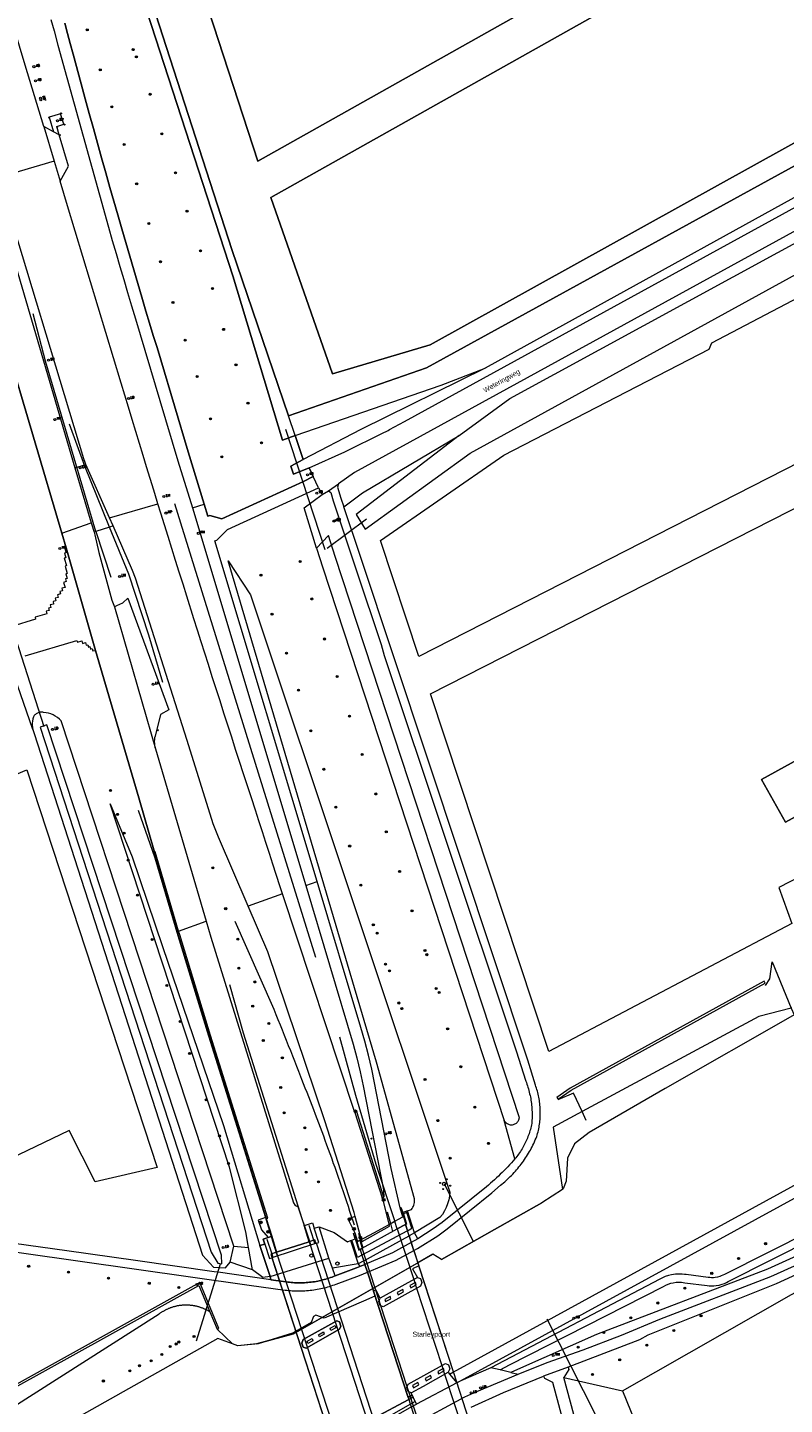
# Model space of a CAD drawing. Header units: metres. Extents: x 138165 to 154469, y 480134 to 494189.
# Tile 153 of 256: x 146225 to 146412, y 484759 to 485099. Entities that reach past the tile are written whole.
import ezdxf

# ---------------------------------------------------------------- set-up
doc = ezdxf.new("R2010")
doc.units = ezdxf.units.M
doc.header["$LTSCALE"] = 0.001
doc.header["$MEASUREMENT"] = 0
for name, color, linetype, lineweight in [('Level 5', 7, 'Continuous', 0), ('TOP-L-duiker', 7, 'Continuous', 0), ('TOP-L-faunaraster', 7, 'Continuous', 0), ('TOP-L-terrein schutting raster hek leuning', 7, 'Continuous', 0), ('TOP-L-topo objecten punt', 7, 'Continuous', 0), ('TOP-L-topo objecten vlak', 7, 'Continuous', 0), ('TOP-L-verharding vangrail', 7, 'Continuous', 0), ('TOP-L-water beschoeiing', 7, 'Continuous', 0), ('TOP-T-topo huisnummering naamgeving', 7, 'Continuous', 0)]:
    doc.layers.add(name, color=color, linetype=linetype, lineweight=lineweight)
doc.styles.add('Style-INTL_ISO', font='INTL_ISO.shx')
doc.styles.add('Style-STANDARD', font='STANDARD.shx')

# ---------------------------------------------------------------- blocks, each defined once
blk = doc.blocks.new('24')
at = {"layer": 'TOP-L-topo objecten punt', "color": 7, "linetype": 'Continuous', "lineweight": 0}
for radius in [0.025, 0.0182, 0.0115, 0.005]:
    blk.add_circle((0, 0), radius, dxfattribs=at)
blk = doc.blocks.new('39')
at = {"layer": 'TOP-L-topo objecten punt', "color": 7, "linetype": 'Continuous', "lineweight": 0}
for p, q in [((0.0175, 0.0175), (-0.0175, 0.0175)), ((-0.0175, 0.0175), (-0.0175, -0.0175)), ((0.0175, 0.0175), (0.0175, -0.0175)), ((0.0175, -0.0175), (-0.0175, -0.0175))]:
    blk.add_line(p, q, dxfattribs=at)
blk.add_circle((0, 0), 0.0332, dxfattribs=at)
blk = doc.blocks.new('*U13')
at = {"layer": 'Level 5', "color": 7, "linetype": 'Continuous', "lineweight": 0}
blk.add_circle((0, 0), 0.0415, dxfattribs=at)
blk = doc.blocks.new('150')
at = {"layer": 'Level 5', "color": 7, "linetype": 'Continuous', "lineweight": 0}
blk.add_blockref('*U13', (0, 0), dxfattribs=at)
blk = doc.blocks.new('121')
at = {"layer": 'TOP-L-topo objecten punt', "color": 7, "linetype": 'Continuous', "lineweight": 0}
blk.add_circle((0, 0), 0.025, dxfattribs=at)
at = {"layer": 'TOP-L-topo objecten punt', "color": 7, "linetype": 'Continuous', "lineweight": 0, "style": 'Style-STANDARD'}
blk.add_text('LD', height=0.06, dxfattribs=at).set_placement((0.0483, 0))
blk = doc.blocks.new('17')
at = {"layer": 'TOP-L-topo objecten punt', "color": 7, "linetype": 'Continuous', "lineweight": 0}
blk.add_circle((0, 0), 0.025, dxfattribs=at)
at = {"layer": 'TOP-L-topo objecten punt', "color": 7, "linetype": 'Continuous', "lineweight": 0, "style": 'Style-STANDARD'}
blk.add_text('HP', height=0.06, dxfattribs=at).set_placement((0.0483, 0))
blk = doc.blocks.new('15')
at = {"layer": 'TOP-L-topo objecten punt', "color": 7, "linetype": 'Continuous', "lineweight": 0}
blk.add_circle((0, 0), 0.025, dxfattribs=at)
at = {"layer": 'TOP-L-topo objecten punt', "color": 7, "linetype": 'Continuous', "lineweight": 0, "style": 'Style-STANDARD'}
blk.add_text('VL', height=0.06, dxfattribs=at).set_placement((0.0483, 0))
blk = doc.blocks.new('10')
at = {"layer": 'TOP-L-topo objecten punt', "linetype": 'Continuous', "lineweight": 0}
blk.add_circle((0, 0), 0.0125, dxfattribs=at)
blk = doc.blocks.new('16')
at = {"layer": 'TOP-L-topo objecten punt', "color": 7, "linetype": 'Continuous', "lineweight": 0}
blk.add_circle((0, 0), 0.025, dxfattribs=at)
at = {"layer": 'TOP-L-topo objecten punt', "color": 7, "linetype": 'Continuous', "lineweight": 0, "style": 'Style-STANDARD'}
blk.add_text('LM', height=0.06, dxfattribs=at).set_placement((0.0483, 0))
blk = doc.blocks.new('126')
at = {"layer": 'TOP-L-topo objecten punt', "color": 7, "linetype": 'Continuous', "lineweight": 0}
blk.add_circle((0, 0), 0.025, dxfattribs=at)
at = {"layer": 'TOP-L-topo objecten punt', "color": 7, "linetype": 'Continuous', "lineweight": 0, "style": 'Style-STANDARD'}
blk.add_text('RV', height=0.06, dxfattribs=at).set_placement((0.0483, 0))
blk = doc.blocks.new('175')
at = {"layer": 'TOP-L-topo objecten punt', "color": 7, "linetype": 'Continuous', "lineweight": 0}
blk.add_circle((0, 0), 0.025, dxfattribs=at)
at = {"layer": 'TOP-L-topo objecten punt', "color": 7, "linetype": 'Continuous', "lineweight": 0, "style": 'Style-STANDARD'}
blk.add_text('SB', height=0.06, dxfattribs=at).set_placement((0.0483, 0))
blk = doc.blocks.new('14')
at = {"layer": 'TOP-L-topo objecten punt', "color": 7, "linetype": 'Continuous', "lineweight": 0}
blk.add_circle((0, 0), 0.025, dxfattribs=at)
at = {"layer": 'TOP-L-topo objecten punt', "color": 7, "linetype": 'Continuous', "lineweight": 0, "style": 'Style-STANDARD'}
blk.add_text('VB', height=0.06, dxfattribs=at).set_placement((0.0483, 0))
blk = doc.blocks.new('302')
at = {"layer": 'TOP-L-topo objecten punt', "color": 7, "linetype": 'Continuous', "lineweight": 0}
blk.add_circle((0, 0), 0.025, dxfattribs=at)
at = {"layer": 'TOP-L-topo objecten punt', "color": 7, "linetype": 'Continuous', "lineweight": 0, "style": 'Style-STANDARD'}
blk.add_text('WH', height=0.06, dxfattribs=at).set_placement((0.0483, 0))
blk = doc.blocks.new('11')
at = {"layer": 'TOP-L-topo objecten punt', "color": 7, "linetype": 'Continuous', "lineweight": 0}
blk.add_circle((0, 0), 0.025, dxfattribs=at)
at = {"layer": 'TOP-L-topo objecten punt', "color": 7, "linetype": 'Continuous', "lineweight": 0, "style": 'Style-STANDARD'}
blk.add_text('AB', height=0.06, dxfattribs=at).set_placement((0.0483, 0))

msp = doc.modelspace()

# ---------------------------------------------------------------- linework, layer by layer
at = {"layer": 'TOP-L-duiker', "flags": 128}
for points in [[(146298.31, 484970.3), (146288.59, 485000)], [(146298.81, 484970.73), (146308.5, 484978.01)], [(146228.94, 484926.66), (146215.76, 484967.44)], [(146327.66, 484813.84), (146334.96, 484799.52)], [(146266.53, 484775.14), (146272.5, 484794.11)], [(146365.02, 484756.92), (146353.08, 484780.47)]]:
    msp.add_lwpolyline(points, dxfattribs=at)
at = {"layer": 'TOP-L-faunaraster', "flags": 128}
msp.add_lwpolyline([(146328.67, 484767.35), (146329.01, 484766.91), (146330.84, 484764.73)], dxfattribs=at)
at = {"layer": 'TOP-L-terrein schutting raster hek leuning', "flags": 128}
for points in [[(146261.14, 484981.75), (146278.76, 484925.07), (146295.91, 484869.8)], [(146417.78, 484906.31), (146411.92, 484903.09), (146406.06, 484913.67), (146419.01, 484920.78), (146424.88, 484910.18), (146418.96, 484906.91)], [(146275.99, 484878.72), (146285.31, 484857.7), (146285.62, 484856.94), (146286.14, 484855.67), (146286.66, 484854.4), (146287.17, 484853.13), (146287.69, 484851.85), (146288.2, 484850.58), (146288.71, 484849.31), (146289.21, 484848.03), (146289.72, 484846.76), (146290.22, 484845.48), (146290.73, 484844.21), (146291.23, 484842.93), (146291.72, 484841.65), (146292.22, 484840.37), (146292.48, 484839.71), (146292.91, 484838.63), (146293.33, 484837.56), (146293.75, 484836.48), (146294.17, 484835.41), (146294.59, 484834.33), (146295, 484833.25), (146295.42, 484832.17), (146295.83, 484831.09), (146296.24, 484830.02), (146296.64, 484828.93), (146297.05, 484827.85), (146297.45, 484826.77), (146297.86, 484825.69), (146298.26, 484824.61), (146298.65, 484823.52), (146299.05, 484822.44), (146299.45, 484821.35), (146299.84, 484820.27), (146300.23, 484819.18), (146300.24, 484819.15), (146300.66, 484817.95), (146301.08, 484816.75), (146301.49, 484815.55), (146301.91, 484814.35), (146302.32, 484813.14), (146302.73, 484811.94), (146303.14, 484810.74), (146303.54, 484809.53), (146303.95, 484808.33), (146304.35, 484807.12), (146304.75, 484805.91), (146305.15, 484804.71), (146305.45, 484803.78)], [(146407, 484862.78), (146408.11, 484864.49), (146408.62, 484868.61), (146413.36, 484857.22), (146414.05, 484855.54)], [(146362.72, 484829.48), (146361.72, 484831.68), (146359.64, 484836.28), (146355.73, 484834.56)], [(146295.79, 484799.13), (146295.52, 484799.97), (146294.39, 484803.59)], [(146283.94, 484800.22), (146285.16, 484796.59), (146285.43, 484795.8)]]:
    msp.add_lwpolyline(points, dxfattribs=at)
at = {"layer": 'TOP-L-topo objecten vlak', "flags": 128}
for points in [[(146410.71, 485138.8), (146350.48, 485245.6), (146242.82, 485185.41), (146281.7, 485066.24), (146410.71, 485138.8)], [(146350.48, 485245.6), (146410.71, 485138.8), (146281.7, 485066.24), (146242.82, 485185.41), (146350.48, 485245.6)], [(146284.89, 485057.27), (146300.15, 485013.72), (146324.19, 485020.93), (146545.31, 485143.57), (146576.79, 485157.7), (146550.12, 485206.22), (146284.89, 485057.27)], [(146550.12, 485206.22), (146576.79, 485157.7), (146545.31, 485143.57), (146324.19, 485020.93), (146300.15, 485013.72), (146284.89, 485057.27), (146550.12, 485206.22)], [(146289.28, 485003.39), (146275.26, 485044.47), (146250.17, 485122.08), (146228.73, 485184.44), (146228.24, 485184.18), (146248.99, 485119.52), (146275.55, 485037.98), (146287.76, 484997.42), (146290.89, 484998.51)], [(146228.84, 485074.76), (146224.26, 485089.94), (146216.97, 485114.29), (146212.22, 485130.09), (146208.04, 485144.05), (146199.53, 485172.4)], [(146679.07, 485147.63), (146679.91, 485150.76), (146677.08, 485153.48), (146642.02, 485158.54), (146624.27, 485159.11), (146606.1, 485157.81), (146598.34, 485156.8), (146585.9, 485154.09), (146573.8, 485150.1), (146573.51, 485149.99), (146545.85, 485137.43), (146323.32, 485015.26), (146289.28, 485003.39)], [(146679.07, 485147.63), (146676.1, 485147.36), (146641.49, 485152.26), (146624.29, 485152.82), (146607.08, 485151.58), (146600.76, 485150.71), (146588.07, 485147.95), (146575.75, 485143.88), (146564.41, 485139.43), (146548.99, 485131.74), (146337.78, 485015.16)], [(146688.42, 485128.1), (146688.02, 485129.59), (146687.47, 485131.02), (146686.77, 485132.39), (146685.93, 485133.68), (146684.96, 485134.87), (146683.87, 485135.96), (146682.67, 485136.93), (146681.38, 485137.76), (146680.36, 485138.3), (146657.28, 485142.01), (146640.49, 485144.46), (146632.33, 485145.16), (146620.25, 485145.14), (146608.24, 485143.85), (146593.18, 485141), (146578.06, 485136.48), (146569.4, 485133.08), (146552.73, 485124.98), (146305.54, 484989.4), (146301.58, 484986.61)], [(146331.35, 484998.52), (146343.92, 485007.64), (146554.31, 485122.34), (146569.35, 485129.94), (146578.93, 485133.8), (146592.34, 485137.8), (146606.1, 485140.38), (146608.66, 485140.7), (146620.12, 485142.1), (146631.67, 485142.3), (146640.22, 485141.66), (146671.67, 485136.2), (146674.43, 485132.29)], [(146250.17, 485122.08), (146275.26, 485044.47), (146289.28, 485003.39), (146323.32, 485015.26), (146545.85, 485137.43)], [(146331.35, 484998.52), (146305.99, 484979.06), (146308.2, 484975.45), (146334.13, 484994.19), (146557.23, 485116.77), (146577.24, 485126.11), (146580.71, 485127.48), (146592.01, 485131.1), (146603.62, 485133.52), (146609.76, 485134.29), (146622.73, 485135.5), (146635.76, 485135.34), (146639.75, 485135.02), (146670.49, 485129.96), (146674.43, 485132.29)], [(146294.38, 484990.59), (146303.15, 484994.52), (146312.83, 484999.27), (146313.35, 484999.49), (146313.85, 484999.76), (146314.2, 485000), (146317.91, 485001.98), (146550.27, 485129.48)], [(146234.06, 485100.26), (146234.73, 485097.78), (146235.39, 485095.3), (146236.1, 485092.63), (146238.08, 485085.31), (146239.08, 485081.65), (146240.08, 485077.99), (146241.09, 485074.34), (146242.11, 485070.69), (146243.13, 485067.04), (146244.16, 485063.39), (146245.19, 485059.74), (146246.16, 485056.35), (146247.13, 485052.96), (146248.11, 485049.57), (146249.09, 485046.18), (146250.08, 485042.79), (146251.07, 485039.41), (146252.07, 485036.02), (146253.07, 485032.64), (146254.08, 485029.26), (146254.98, 485026.25), (146255.89, 485023.25), (146256.8, 485020.25), (146257.71, 485017.25), (146264.53, 484994.5), (146268.44, 484981.56), (146269.31, 484978.63), (146269.82, 484978.79), (146272.84, 484978), (146292.95, 484987.17), (146295.35, 484988.4), (146294.38, 484990.59), (146290.47, 484988.96), (146289.81, 484991.01), (146292.85, 484992.59), (146290.89, 484998.51), (146287.76, 484997.42), (146275.55, 485037.98), (146248.99, 485119.52)], [(146230.63, 485101.21), (146231.38, 485098.44), (146232.32, 485094.83), (146244.82, 485049.92), (146245.75, 485046.69), (146246.69, 485043.46), (146247.63, 485040.24), (146248.58, 485037.01), (146249.53, 485033.79), (146250.49, 485030.57), (146251.45, 485027.35), (146257.52, 485007.14), (146261.98, 484992.28), (146265.53, 484980.67)], [(146268.44, 484981.56), (146264.53, 484994.5), (146257.71, 485017.25), (146256.8, 485020.25), (146255.89, 485023.25), (146254.98, 485026.25), (146254.08, 485029.26), (146253.07, 485032.64), (146252.07, 485036.02), (146251.07, 485039.41), (146250.08, 485042.79), (146249.09, 485046.18), (146248.11, 485049.57), (146247.13, 485052.96), (146246.16, 485056.35), (146245.19, 485059.74), (146244.16, 485063.39), (146243.13, 485067.04), (146242.11, 485070.69), (146241.09, 485074.34), (146240.08, 485077.99), (146239.08, 485081.65), (146238.08, 485085.31), (146236.1, 485092.63), (146235.39, 485095.3), (146234.73, 485097.78), (146234.06, 485100.26)], [(146232.65, 485072.7), (146232.09, 485074.81), (146233.78, 485075.36), (146233.01, 485077.93), (146230.2, 485077.11), (146231.28, 485073.45)], [(146228.84, 485074.76), (146231.38, 485066.22)], [(146231.28, 485073.45), (146228.84, 485074.76)], [(146232.65, 485072.7), (146231.28, 485073.45)], [(146232.88, 485061.28), (146234.94, 485065.04), (146232.65, 485072.7)], [(146231.38, 485066.22), (146217.68, 485062.2)], [(146231.38, 485066.22), (146232.88, 485061.28)], [(146215.62, 485061.6), (146236.53, 484990.56)], [(146239.25, 484991.41), (146239.09, 484991.84), (146238.72, 484992.79), (146217.68, 485062.2)], [(146257.03, 484981.66), (146256.86, 484982.23), (146255.98, 484985.08), (146255.1, 484987.93), (146254.23, 484990.78), (146253.36, 484993.63), (146252.45, 484996.6), (146251.54, 484999.56), (146250.64, 485002.53), (146249.73, 485005.5), (146247.92, 485011.43), (146234.67, 485055.22), (146232.88, 485061.28)], [(146205.63, 485058.67), (146209.01, 485053.31), (146210.23, 485050.77), (146211.31, 485048.16), (146212.24, 485045.49), (146233.29, 484974.47)], [(146342.38, 484993.68), (146393.07, 485019.81), (146393.74, 485021.41), (146456.82, 485054.44), (146475.11, 485022.39), (146431.21, 485000), (146321.44, 484944.01), (146311.96, 484972.66), (146342.38, 484993.68)], [(146234.38, 484970.78), (146233.29, 484974.47), (146212.24, 485045.49)], [(146290.89, 484998.51), (146326.92, 485011), (146337.78, 485015.16)], [(146337.78, 485015.16), (146307.14, 485000), (146292.85, 484992.59)], [(146422.23, 484896.05), (146420.09, 484894.78), (146418.76, 484891.34), (146410.34, 484887.02), (146413.54, 484878.1), (146353.56, 484846.51), (146324.29, 484934.82), (146479.61, 485013.85), (146519.45, 484942.88), (146429.94, 484894.7), (146426.58, 484898.61), (146425.19, 484897.79)], [(146290.89, 484998.51), (146289.28, 485003.39)], [(146290.89, 484998.51), (146292.85, 484992.59)], [(146302.9, 484980.92), (146307.52, 484984.4), (146331.35, 484998.52)], [(146236.53, 484990.56), (146239.25, 484991.41)], [(146245.06, 484978.24), (146239.25, 484991.41)], [(146292.85, 484992.59), (146289.81, 484991.01), (146290.47, 484988.96), (146294.38, 484990.59)], [(146236.53, 484990.56), (146240.55, 484976.95)], [(146295.35, 484988.4), (146292.95, 484987.17), (146272.84, 484978), (146269.82, 484978.79), (146269.31, 484978.63), (146268.44, 484981.56)], [(146294.38, 484990.59), (146295.35, 484988.4)], [(146296.7, 484985.6), (146295.35, 484988.4)], [(146296.3, 484888.46), (146271.08, 484972.57), (146271.58, 484972.71), (146274.19, 484975.34), (146296.7, 484985.6)], [(146296.7, 484985.6), (146297.53, 484983.96)], [(146297.53, 484983.96), (146299.13, 484984.89)], [(146299.13, 484984.89), (146301.58, 484986.61)], [(146299.13, 484984.89), (146299.7, 484984.5), (146300.29, 484982.45), (146306.06, 484965.13), (146312.13, 484946.93), (146312.88, 484944.27), (146327.89, 484899.39), (146345.46, 484846.72), (146347.84, 484839.23), (146347.98, 484838.85), (146348.12, 484838.46), (146348.25, 484838.07), (146348.37, 484837.68), (146348.49, 484837.29), (146348.6, 484836.89), (146348.7, 484836.5), (146348.79, 484836.1), (146348.88, 484835.7), (146348.96, 484835.3), (146349.04, 484834.9), (146349.1, 484834.49), (146349.16, 484834.09), (146349.22, 484833.68), (146349.26, 484833.28), (146349.3, 484832.87), (146349.33, 484832.46), (146349.36, 484832.05), (146349.37, 484831.64), (146349.38, 484831.23), (146349.39, 484830.82), (146349.38, 484830.41), (146349.37, 484830.01), (146349.35, 484829.6), (146349.33, 484829.19), (146349.29, 484828.78), (146349.22, 484828.41), (146349.14, 484828.04), (146349.05, 484827.68), (146348.96, 484827.31), (146348.86, 484826.95), (146348.75, 484826.59), (146348.63, 484826.23), (146348.51, 484825.87), (146348.38, 484825.52), (146348.24, 484825.17), (146348.1, 484824.82), (146347.95, 484824.47), (146347.79, 484824.13), (146347.62, 484823.79), (146347.45, 484823.46), (146347.27, 484823.13), (146347.09, 484822.8), (146346.9, 484822.47), (146346.7, 484822.15), (146346.5, 484821.84), (146346.29, 484821.52), (146346.07, 484821.22), (146345.85, 484820.91), (146345.62, 484820.61), (146345.38, 484820.32), (146345.14, 484820.03)], [(146301.58, 484986.61), (146301.37, 484985.76), (146302.18, 484983.09), (146302.9, 484980.92)], [(146245.06, 484978.24), (146257.03, 484981.66)], [(146287.81, 484885.42), (146287.16, 484887.41), (146285.43, 484892.75), (146284.57, 484895.42), (146283.7, 484898.09), (146282.84, 484900.75), (146281.97, 484903.42), (146281.1, 484906.09), (146280.12, 484909.09), (146279.14, 484912.08), (146278.16, 484915.08), (146277.18, 484918.07), (146276.2, 484921.07), (146275.23, 484924.07), (146274.26, 484927.05), (146273.3, 484930.04), (146272.35, 484933.03), (146271.39, 484936.02), (146270.44, 484939.01), (146269.49, 484942.01), (146268.6, 484944.82), (146267.71, 484947.64), (146266.82, 484950.46), (146265.93, 484953.28), (146264.15, 484958.92), (146263.23, 484961.85), (146262.3, 484964.78), (146261.38, 484967.72), (146260.46, 484970.66), (146259.54, 484973.59), (146258.62, 484976.53), (146257.74, 484979.38), (146257.03, 484981.66)], [(146265.53, 484980.67), (146268.44, 484981.56)], [(146296.2, 484970.71), (146293.13, 484980.67), (146297.53, 484983.96)], [(146245.95, 484976.22), (146245.06, 484978.24)], [(146265.53, 484980.67), (146293.51, 484887.46)], [(146320.18, 484797.43), (146321.07, 484797.92), (146326.11, 484801.03), (146328.43, 484802.77), (146339.43, 484811.64), (146341.59, 484813.51), (146341.95, 484813.8), (146342.3, 484814.09), (146342.65, 484814.39), (146342.99, 484814.69), (146343.33, 484815), (146343.67, 484815.32), (146344, 484815.64), (146344.32, 484815.96), (146344.64, 484816.29), (146344.95, 484816.63), (146345.26, 484816.97), (146345.57, 484817.32), (146345.86, 484817.67), (146346.15, 484818.02), (146346.44, 484818.38), (146346.72, 484818.75), (146347, 484819.11), (146347.27, 484819.49), (146347.53, 484819.86), (146347.78, 484820.25), (146348.03, 484820.63), (146348.28, 484821.02), (146348.52, 484821.41), (146348.75, 484821.81), (146348.97, 484822.21), (146349.19, 484822.62), (146349.4, 484823.02), (146349.61, 484823.43), (146349.81, 484823.85), (146350, 484824.27), (146350.19, 484824.69), (146350.37, 484825.11), (146350.54, 484825.53), (146350.65, 484825.91), (146350.76, 484826.29), (146350.85, 484826.67), (146350.94, 484827.05), (146351.02, 484827.43), (146351.1, 484827.82), (146351.16, 484828.21), (146351.22, 484828.59), (146351.27, 484828.98), (146351.31, 484829.37), (146351.35, 484829.76), (146351.38, 484830.15), (146351.4, 484830.54), (146351.41, 484830.94), (146351.42, 484831.33), (146351.41, 484831.72), (146351.4, 484832.11), (146351.39, 484832.5), (146351.36, 484832.9), (146351.33, 484833.29), (146351.29, 484833.68), (146351.24, 484834.07), (146351.18, 484834.45), (146351.12, 484834.84), (146351.05, 484835.23), (146350.97, 484835.61), (146350.89, 484835.99), (146350.79, 484836.37), (146350.69, 484836.75), (146350.58, 484837.13), (146350.47, 484837.5), (146350.35, 484837.88), (146350.22, 484838.25), (146348.37, 484844.36), (146307.01, 484968.64), (146302.9, 484980.92)], [(146233.29, 484974.47), (146240.55, 484976.95)], [(146233.29, 484974.47), (146234.38, 484970.78), (146241.62, 484945.51), (146252.29, 484909.15), (146256.21, 484895.7)], [(146240.55, 484976.95), (146241.28, 484974.68)], [(146245.95, 484976.22), (146245.11, 484975.94), (146241.68, 484974.81), (146241.28, 484974.68)], [(146241.28, 484974.68), (146241.43, 484974.05), (146242.46, 484969.63), (146245.68, 484957.9), (146246.29, 484956.28)], [(146279.32, 484882.38), (146272.01, 484899.39), (146270.68, 484902.72), (146264.28, 484923.26), (146251.47, 484963.35), (146250.78, 484965.26), (146245.95, 484976.22)], [(146342.52, 484829.53), (146342.62, 484829.35), (146342.74, 484829.18), (146342.88, 484829.03), (146343.03, 484828.89), (146343.2, 484828.76), (146343.38, 484828.66), (146343.56, 484828.57), (146343.76, 484828.5), (146343.96, 484828.46), (146344.17, 484828.43), (146344.38, 484828.43), (146344.58, 484828.45), (146344.78, 484828.49), (146344.98, 484828.55), (146345.17, 484828.64), (146345.35, 484828.74), (146345.52, 484828.86), (146345.68, 484828.99), (146345.82, 484829.15), (146345.94, 484829.31), (146346.05, 484829.49), (146346.13, 484829.68), (146346.2, 484829.88), (146346.24, 484830.08), (146346.26, 484830.19), (146300.76, 484968.67), (146299.14, 484973.84), (146296.2, 484970.71)], [(146234.38, 484970.78), (146234.29, 484970.75), (146234.01, 484970.66), (146234.35, 484969.57), (146233.94, 484969.47), (146234.3, 484968.37), (146233.91, 484968.25), (146234.48, 484966.45), (146234.1, 484966.3), (146234.64, 484964.52), (146234.26, 484964.41), (146234.6, 484963.22), (146234.25, 484963.13), (146234.41, 484962.49), (146233.71, 484962.26), (146234.11, 484961.07), (146233.34, 484960.85), (146233.5, 484960.21), (146232.79, 484960.02), (146232.95, 484959.45), (146232.22, 484959.19), (146232.41, 484958.59), (146231.66, 484958.4), (146231.84, 484957.78), (146231.14, 484957.57), (146231.28, 484956.95), (146230.42, 484956.72), (146230.55, 484956.11), (146230.03, 484955.94), (146230.19, 484955.34), (146229.45, 484955.16), (146229.61, 484954.52), (146226.71, 484953.68), (146226.8, 484953.21), (146220.96, 484951.44)], [(146241.62, 484945.51), (146234.38, 484970.78)], [(146318.67, 484807.18), (146319.63, 484807.56), (146319.81, 484807.81), (146319.97, 484808.07), (146320.11, 484808.35), (146320.22, 484808.64), (146320.3, 484808.94), (146320.35, 484809.24), (146320.38, 484809.55), (146320.38, 484809.86), (146320.35, 484810.16), (146311, 484843.92), (146274.37, 484967.58), (146279.86, 484959.23), (146329.1, 484811.84), (146329.01, 484810.86), (146328.83, 484809.9), (146328.55, 484808.96), (146328.2, 484808.04), (146327.76, 484807.17), (146327.24, 484806.33), (146326.65, 484805.55), (146320.37, 484801.74)], [(146296.2, 484970.71), (146297.77, 484965.91), (146342.52, 484829.53)], [(146246.29, 484956.28), (146246.91, 484956.57), (146248.36, 484957.26), (146249.6, 484958.42), (146259.73, 484930.84), (146257.7, 484929.66), (146256.31, 484924.38), (146256.21, 484923.93), (146256.15, 484923.48), (146256.12, 484923.03), (146256.14, 484922.57), (146256.19, 484922.11), (146256.27, 484921.66), (146256.4, 484921.22)], [(146246.29, 484956.28), (146256.4, 484921.22)], [(146224.24, 484944.2), (146237.01, 484947.97), (146237.16, 484947.51), (146238.25, 484947.84), (146238.42, 484947.23), (146239.15, 484947.42), (146239.31, 484946.8), (146239.73, 484946.91), (146239.91, 484946.32), (146240.24, 484946.47), (146240.41, 484945.85), (146240.79, 484945.95), (146240.96, 484945.36), (146241.62, 484945.51)], [(146283.66, 484805.57), (146269.65, 484850.34), (146262.02, 484875.21), (146255.98, 484895.63), (146256.21, 484895.7), (146252.29, 484909.15), (146241.62, 484945.51)], [(146226.14, 484925.98), (146220.92, 484941.22)], [(146329.96, 484767.45), (146330.79, 484767.92), (146636.58, 484935.36)], [(146275.73, 484798.46), (146233.12, 484928.13), (146232.69, 484928.56), (146232.21, 484928.94), (146231.7, 484929.28), (146231.17, 484929.58), (146230.61, 484929.82), (146230.02, 484930.01), (146229.43, 484930.14), (146228.82, 484930.22), (146228.63, 484930.26), (146228.43, 484930.28), (146228.23, 484930.28), (146228.03, 484930.27), (146227.83, 484930.23), (146227.64, 484930.19), (146227.45, 484930.12), (146227.27, 484930.04), (146227.1, 484929.95), (146226.93, 484929.84), (146226.78, 484929.72), (146226.63, 484929.58), (146226.5, 484929.43), (146226.38, 484929.27), (146226.28, 484929.1), (146226.14, 484928.59), (146226.05, 484928.07), (146226.01, 484927.55), (146226.01, 484927.02), (146226.05, 484926.5), (146226.14, 484925.98)], [(146330.84, 484764.73), (146638.1, 484932.76)], [(146229.62, 484927.16), (146227.96, 484926.59), (146270.18, 484796.98), (146271.79, 484794.29), (146272.8, 484794.12), (146272.7, 484796.26), (146229.62, 484927.16)], [(146226.14, 484925.98), (146226.28, 484925.47), (146226.46, 484924.97), (146268.02, 484796.23), (146270.78, 484793.29), (146273.71, 484793.11), (146274.89, 484794.57)], [(146256.4, 484921.22), (146266.34, 484887.65), (146268.97, 484878.68)], [(146418.96, 484906.91), (146424.88, 484910.18), (146419.01, 484920.78), (146406.06, 484913.67), (146411.92, 484903.09), (146417.78, 484906.31)], [(146224.63, 484916.02), (146256.82, 484817.91), (146241.51, 484814.37), (146235.09, 484827.01), (146195.61, 484808.09), (146155.87, 484880.35), (146183.56, 484898.79), (146224.63, 484916.02)], [(146279.35, 484798.15), (146278.75, 484801.98), (146274.67, 484817.96), (146245.22, 484907.68), (146250.64, 484894.53), (146258.13, 484872.42), (146273.19, 484828.23), (146282.18, 484798.64)], [(146256.21, 484895.7), (146255.98, 484895.63), (146262.02, 484875.21), (146269.65, 484850.34), (146283.66, 484805.57), (146283.74, 484805.31)], [(146262.14, 484876.24), (146256.38, 484895.76), (146256.21, 484895.7)], [(146293.51, 484887.46), (146296.3, 484888.46)], [(146293.51, 484887.46), (146305.25, 484848.31), (146306.16, 484844.93), (146306.96, 484841.52), (146307.67, 484838.08), (146312.68, 484812.39), (146312.83, 484810.57)], [(146316.84, 484807.91), (146314.59, 484817.67), (146309.83, 484842.2), (146309.03, 484845.65), (146308.12, 484849.07), (146307.1, 484852.46), (146296.3, 484888.46)], [(146287.81, 484885.42), (146279.32, 484882.38)], [(146305.64, 484831.47), (146287.81, 484885.42)], [(146575.79, 484883), (146429.97, 484803.02), (146428.28, 484802.23), (146407.52, 484792.84), (146365.28, 484776.69), (146345.77, 484768.07), (146344.11, 484767.34)], [(146305.75, 484805.8), (146305.49, 484806.78), (146298.19, 484829.42), (146284.15, 484871.13), (146279.32, 484882.38)], [(146262.14, 484876.24), (146268.97, 484878.68)], [(146283.74, 484805.31), (146284.12, 484805.43), (146270.04, 484850.47), (146262.42, 484875.31), (146262.14, 484876.24)], [(146268.97, 484878.68), (146270.12, 484874.76), (146290.53, 484809.16), (146290.91, 484808.48), (146291.55, 484808.25), (146293.09, 484803.56)], [(146355.81, 484834.76), (146359.07, 484837.01), (146406.96, 484863.41), (146406.72, 484863.84), (146358.83, 484837.45), (146355.53, 484835.17), (146355.81, 484834.76)], [(146413.49, 484857.25), (146413.36, 484857.22), (146405.37, 484855.16), (146361.72, 484831.68), (146354.58, 484827.84), (146356.87, 484812.5)], [(146414.23, 484855.68), (146382.23, 484837.37), (146363.44, 484826.54), (146359.88, 484823.75), (146358.14, 484820.16), (146357.8, 484814.49), (146357.09, 484812.65), (146356.87, 484812.5)], [(146345.96, 484766.91), (146353.12, 484769.76), (146361.98, 484772.86), (146371.46, 484776.55), (146380.94, 484780.49), (146408.29, 484790.99), (146429.12, 484800.41), (146430.88, 484801.24), (146519.37, 484849.77)], [(146520.33, 484848.03), (146431.83, 484799.58), (146429.57, 484798.3), (146409.68, 484789.17), (146377.99, 484776.55), (146375.91, 484775.39), (146358.28, 484768.62)], [(146371.7, 484762.76), (146413.43, 484786.58), (146427.33, 484794.1), (146436.63, 484799.13), (146498.69, 484832.69), (146521.87, 484845.22)], [(146312.83, 484810.57), (146306.12, 484831.61), (146305.64, 484831.47)], [(146305.64, 484831.47), (146312.35, 484810.42)], [(146345.14, 484820.03), (146342.52, 484829.53)], [(146345.14, 484820.03), (146344.71, 484819.53), (146344.28, 484819.04), (146343.84, 484818.56), (146343.39, 484818.08), (146342.94, 484817.6), (146342.48, 484817.14), (146342.02, 484816.67), (146341.55, 484816.21), (146341.08, 484815.76), (146340.61, 484815.31), (146340.12, 484814.87), (146339.64, 484814.43), (146339.14, 484814), (146338.65, 484813.57), (146338.15, 484813.15), (146327.2, 484804.34), (146324.96, 484802.72), (146321.17, 484800.31)], [(146356.87, 484812.5), (146351.8, 484809.15), (146340.08, 484802.62), (146327.02, 484795.21), (146324.9, 484796.49), (146321.18, 484794.37)], [(146312.35, 484810.42), (146312.83, 484810.57)], [(146314.08, 484803.88), (146312.77, 484809.25), (146312.35, 484810.42)], [(146314.08, 484803.88), (146314.41, 484804.06), (146317.52, 484805.73), (146316.84, 484807.91)], [(146317.54, 484806.77), (146317.1, 484807.97), (146316.84, 484807.91)], [(146283.66, 484805.57), (146283.55, 484805.53), (146281.81, 484804.92), (146282.58, 484802.55), (146284.22, 484800.65)], [(146284.22, 484800.65), (146285, 484800.9), (146285.02, 484800.9), (146285.16, 484800.95), (146283.74, 484805.31), (146283.66, 484805.57)], [(146283.74, 484805.31), (146285.16, 484800.95)], [(146305.75, 484805.8), (146304.02, 484805.25), (146304.23, 484804.53), (146305.65, 484801.74)], [(146307.23, 484800.26), (146305.75, 484805.8)], [(146316.11, 484802.73), (146315.52, 484804.55), (146311.3, 484802.29), (146306.83, 484799.89), (146307.46, 484797.96)], [(146318.67, 484807.18), (146317.54, 484806.77)], [(146317.67, 484806.5), (146317.54, 484806.77)], [(146318.61, 484802.26), (146319.06, 484802.5), (146319.68, 484802.89), (146318.43, 484806.83), (146317.67, 484806.5)], [(146317.67, 484806.5), (146318.4, 484803.95), (146318.1, 484803.83)], [(146320.37, 484801.74), (146318.67, 484807.18)], [(146284.91, 484790.21), (146271.93, 484792.04), (146270.93, 484792.18), (146251.46, 484794.91), (146234.58, 484797.31), (146194.91, 484802.87)], [(146285.16, 484800.95), (146285.02, 484800.9), (146285, 484800.9), (146284.22, 484800.65), (146282.99, 484800.24), (146283.38, 484799.01)], [(146285.16, 484800.95), (146286.33, 484796.98)], [(146293.09, 484803.56), (146293.19, 484803.59), (146295.18, 484804.2), (146295.6, 484802.89)], [(146294.33, 484799.57), (146293.09, 484803.56)], [(146295.6, 484802.89), (146296.79, 484803.28)], [(146296.04, 484799.19), (146296.14, 484799.22), (146296.73, 484799.42), (146295.6, 484802.89)], [(146299.25, 484795.53), (146296.79, 484803.28)], [(146296.79, 484803.28), (146300.56, 484801.85), (146303.83, 484799.52), (146304.59, 484799.85)], [(146305.75, 484800.28), (146305.33, 484801.58), (146305.65, 484801.74)], [(146305.65, 484801.74), (146306.28, 484799.62), (146307.06, 484800.14), (146307.23, 484800.26)], [(146305.75, 484800.28), (146306.66, 484797.52), (146306.92, 484797.66), (146307.46, 484797.96), (146316.11, 484802.73), (146318.1, 484803.83)], [(146307.23, 484800.26), (146307.47, 484799.67), (146314.2, 484803.38), (146314.08, 484803.88)], [(146318.61, 484802.26), (146307.38, 484796.25)], [(146307.83, 484794.86), (146319.02, 484801)], [(146331.87, 484754.35), (146333.87, 484755.44), (146329.96, 484767.45), (146318.1, 484803.83), (146316.11, 484802.73)], [(146316.11, 484802.73), (146320.19, 484790.22), (146320.44, 484789.44), (146320.63, 484788.87), (146320.88, 484788.09), (146327.1, 484769), (146327.36, 484768.2), (146327.55, 484767.61), (146327.79, 484766.86), (146330.29, 484759.2), (146330.94, 484757.2), (146331.87, 484754.35)], [(146318.1, 484803.83), (146318.61, 484802.26)], [(146319.02, 484801), (146318.61, 484802.26)], [(146320.37, 484801.74), (146319.02, 484801)], [(146319.02, 484801), (146319.56, 484799.36)], [(146321.17, 484800.31), (146320.37, 484801.74)], [(146418.1, 484802.21), (146396.88, 484791.52), (146396.49, 484791.32), (146396.1, 484791.15), (146395.7, 484791), (146395.16, 484790.85), (146394.59, 484790.74), (146394.14, 484790.7), (146393.7, 484790.69), (146393.28, 484790.71), (146392.84, 484790.76), (146387.39, 484791.45), (146386.98, 484791.52), (146386.42, 484791.58), (146385.6, 484791.61), (146384.79, 484791.57), (146383.82, 484791.43), (146383.04, 484791.24), (146382.25, 484790.97), (146381.55, 484790.67), (146380.91, 484790.32), (146339.21, 484768.48)], [(146195.43, 484800.77), (146279.55, 484788.86), (146288.41, 484787.66), (146288.85, 484787.61), (146289.29, 484787.56), (146289.73, 484787.52), (146290.17, 484787.49), (146290.62, 484787.47), (146291.06, 484787.45), (146291.5, 484787.44), (146291.95, 484787.44), (146292.39, 484787.44), (146292.83, 484787.46), (146293.27, 484787.48), (146293.72, 484787.51), (146294.16, 484787.54), (146294.6, 484787.59), (146295.04, 484787.64), (146295.48, 484787.7), (146295.92, 484787.76), (146296.35, 484787.84), (146296.79, 484787.92), (146297.22, 484788.01), (146297.65, 484788.1), (146298.09, 484788.21), (146298.52, 484788.32), (146298.94, 484788.44), (146299.37, 484788.56), (146299.79, 484788.7), (146300.21, 484788.84), (146300.63, 484788.98), (146301.04, 484789.14), (146306.77, 484791.21), (146308.74, 484792.04)], [(146274.89, 484794.57), (146275.73, 484798.46)], [(146275.73, 484798.46), (146279.35, 484798.15)], [(146280.36, 484792.64), (146279.35, 484798.15)], [(146282.18, 484798.64), (146283.38, 484799.01), (146282.99, 484800.24), (146284.22, 484800.65)], [(146283.38, 484799.01), (146282.18, 484798.64), (146284.71, 484791)], [(146284.71, 484791), (146282.18, 484798.64)], [(146283.38, 484799.01), (146284.54, 484795.45), (146285.11, 484795.62), (146285.22, 484795.68)], [(146285.22, 484795.68), (146296.04, 484799.19)], [(146294.33, 484799.57), (146286.33, 484796.98)], [(146286.33, 484796.98), (146294.33, 484799.57)], [(146315.57, 484734.29), (146317.01, 484734.73), (146316.73, 484735.6), (146316.84, 484735.63), (146296.14, 484799.22), (146296.04, 484799.19), (146295.78, 484800.06), (146294.33, 484799.57)], [(146296.04, 484799.19), (146295.78, 484800.06), (146295.52, 484799.97), (146294.52, 484799.63), (146294.33, 484799.57)], [(146294.33, 484799.57), (146315.57, 484734.29)], [(146304.59, 484799.85), (146304.9, 484799.96)], [(146304.59, 484799.85), (146306.46, 484794.11)], [(146304.9, 484799.96), (146305.75, 484800.28)], [(146307.38, 484796.25), (146306.28, 484795.66), (146304.9, 484799.96)], [(146307.46, 484797.96), (146306.92, 484797.66), (146307.38, 484796.25), (146308.12, 484793.95), (146308.74, 484792.04), (146310.25, 484787.4), (146318.77, 484761.14), (146322.61, 484749.3), (146323.16, 484749.6)], [(146323.16, 484749.6), (146322.21, 484752.53), (146321.58, 484754.48), (146318.97, 484762.52), (146318.56, 484763.78), (146312.06, 484783.78), (146311.65, 484785.05), (146307.46, 484797.96)], [(146319.56, 484799.36), (146314.94, 484796.82), (146308.12, 484793.95)], [(146321.17, 484800.31), (146319.56, 484799.36)], [(146320.18, 484797.43), (146319.56, 484799.36)], [(146341.48, 484767.95), (146343.84, 484769.16), (146381.84, 484788.55), (146382.43, 484788.87), (146382.98, 484789.11), (146383.6, 484789.32), (146384.2, 484789.47), (146384.98, 484789.58), (146385.61, 484789.61), (146386.27, 484789.58), (146386.7, 484789.53), (146387.1, 484789.47), (146392.6, 484788.77), (146393.13, 484788.71), (146393.68, 484788.69), (146394.27, 484788.7), (146394.86, 484788.76), (146395.6, 484788.89), (146396.31, 484789.09), (146396.86, 484789.29), (146397.37, 484789.52), (146397.79, 484789.74), (146419.03, 484800.44)], [(146280.36, 484792.64), (146274.89, 484794.57)], [(146284.71, 484791), (146299.25, 484795.53)], [(146286.33, 484796.98), (146284.92, 484796.52)], [(146286.33, 484796.98), (146286.24, 484796.95), (146285.16, 484796.59), (146284.92, 484796.52), (146285.22, 484795.68)], [(146284.92, 484796.52), (146305.81, 484732.01)], [(146284.92, 484796.52), (146285.22, 484795.68), (146285.11, 484795.62), (146305.81, 484732.01)], [(146307.58, 484731.67), (146286.33, 484796.98)], [(146300.14, 484793.06), (146299.25, 484795.53)], [(146306.46, 484794.11), (146300.14, 484793.06)], [(146307.83, 484794.86), (146306.46, 484794.11)], [(146306.46, 484794.11), (146306.84, 484793.43)], [(146307.38, 484796.25), (146307.83, 484794.86)], [(146308.12, 484793.95), (146307.83, 484794.86)], [(146308.74, 484792.04), (146315.8, 484795.03), (146320.18, 484797.43)], [(146310.05, 484788.03), (146321.18, 484794.37)], [(146320.18, 484797.43), (146321.18, 484794.37)], [(146321.18, 484794.37), (146321.42, 484793.63)], [(146284.71, 484791), (146282.91, 484790.74), (146280.36, 484792.64)], [(146284.71, 484791), (146284.91, 484790.21), (146288.72, 484789.68), (146289.13, 484789.62), (146289.54, 484789.57), (146289.94, 484789.53), (146290.35, 484789.5), (146290.76, 484789.47), (146291.17, 484789.45), (146291.58, 484789.44), (146291.99, 484789.43), (146292.4, 484789.44), (146292.81, 484789.45), (146293.22, 484789.46), (146293.63, 484789.49), (146294.04, 484789.52), (146294.44, 484789.56), (146294.85, 484789.61), (146295.26, 484789.66), (146295.66, 484789.72), (146296.07, 484789.79), (146296.47, 484789.87), (146296.87, 484789.95), (146297.27, 484790.04), (146297.67, 484790.14), (146298.06, 484790.24), (146298.46, 484790.35), (146298.85, 484790.47), (146299.24, 484790.6), (146299.63, 484790.73), (146300.01, 484790.87), (146300.39, 484791.02), (146300.76, 484791.15)], [(146284.91, 484790.21), (146284.71, 484791)], [(146308.74, 484792.04), (146308.12, 484793.95), (146306.84, 484793.43), (146306.02, 484793.1), (146300.76, 484791.15), (146300.39, 484791.02), (146300.01, 484790.87), (146299.63, 484790.73), (146299.24, 484790.6), (146298.85, 484790.47), (146298.46, 484790.35), (146298.06, 484790.24), (146297.67, 484790.14), (146297.27, 484790.04), (146296.87, 484789.95), (146296.47, 484789.87), (146296.07, 484789.79), (146295.66, 484789.72), (146295.26, 484789.66), (146294.85, 484789.61), (146294.44, 484789.56), (146294.04, 484789.52), (146293.63, 484789.49), (146293.22, 484789.46), (146292.81, 484789.45), (146292.4, 484789.44), (146291.99, 484789.43), (146291.58, 484789.44), (146291.17, 484789.45), (146290.76, 484789.47), (146290.35, 484789.5), (146289.94, 484789.53), (146289.54, 484789.57), (146289.13, 484789.62), (146288.72, 484789.68), (146284.91, 484790.21)], [(146300.76, 484791.15), (146300.14, 484793.06)], [(146300.76, 484791.15), (146306.02, 484793.1), (146306.84, 484793.43)], [(146306.84, 484793.43), (146308.12, 484793.95)], [(146308.12, 484793.95), (146308.74, 484792.04)], [(146308.74, 484792.04), (146310.05, 484788.03)], [(146310.05, 484788.03), (146308.74, 484792.04)], [(146321.12, 484790.73), (146321.82, 484790.47), (146322.15, 484789.48), (146321.82, 484788.6), (146312.61, 484783.54), (146311.9, 484783.85), (146311.58, 484784.84), (146311.86, 484785.65)], [(146321.12, 484790.73), (146311.86, 484785.65)], [(146321.42, 484793.63), (146321.4, 484793.62), (146319.89, 484792.89), (146321.12, 484790.73)], [(146329.96, 484767.45), (146321.42, 484793.63)], [(146271.61, 484777.96), (146272.07, 484778.16), (146267.35, 484789.49), (146206.23, 484755.64)], [(146206.34, 484755.42), (146206.46, 484755.2), (146267.11, 484788.79), (146269.81, 484782.29)], [(146310.05, 484788.03), (146290.47, 484776.87), (146281.39, 484774.39), (146276.72, 484773.91), (146275.45, 484774.38)], [(146309.25, 484755.49), (146320.03, 484761.21), (146319.78, 484761.71), (146318.77, 484761.14), (146310.25, 484787.4), (146310.05, 484788.03)], [(146310.05, 484788.03), (146310.25, 484787.4)], [(146311.86, 484785.65), (146310.78, 484787.71), (146310.25, 484787.4)], [(146310.25, 484787.4), (146318.77, 484761.14), (146319.78, 484761.71)], [(146317.47, 484787.8), (146316.12, 484787.08), (146316.3, 484786.51), (146317.67, 484787.22), (146317.47, 484787.8)], [(146319.24, 484788.8), (146319.43, 484788.22), (146320.77, 484788.95), (146320.58, 484789.52), (146319.24, 484788.8)], [(146269.81, 484782.29), (146269.71, 484782.35), (146269.58, 484782.43), (146269.45, 484782.5), (146269.32, 484782.57), (146269.19, 484782.65), (146268.92, 484782.78), (146268.79, 484782.85), (146268.65, 484782.91), (146268.52, 484782.97), (146268.38, 484783.03), (146268.24, 484783.09), (146268.1, 484783.15), (146267.96, 484783.2), (146267.82, 484783.25), (146267.68, 484783.3), (146267.54, 484783.35), (146267.4, 484783.4), (146267.26, 484783.44), (146267.11, 484783.49), (146266.97, 484783.53), (146266.83, 484783.57), (146266.68, 484783.6), (146266.54, 484783.64), (146266.39, 484783.67), (146266.25, 484783.7), (146266.1, 484783.73), (146265.95, 484783.76), (146265.81, 484783.79), (146265.66, 484783.81), (146265.51, 484783.83), (146265.36, 484783.85), (146265.21, 484783.87), (146265.07, 484783.88), (146264.92, 484783.9), (146264.77, 484783.91), (146264.62, 484783.92), (146264.47, 484783.93), (146264.32, 484783.93), (146264.17, 484783.94), (146264.02, 484783.94), (146263.87, 484783.94), (146263.72, 484783.93), (146263.58, 484783.93), (146263.43, 484783.92), (146263.28, 484783.92), (146263.13, 484783.91), (146262.98, 484783.89), (146262.83, 484783.88), (146262.68, 484783.86), (146262.53, 484783.84), (146262.39, 484783.82), (146262.24, 484783.8), (146262.09, 484783.78), (146261.94, 484783.75), (146261.8, 484783.72), (146261.65, 484783.69), (146261.51, 484783.66), (146261.36, 484783.63), (146261.21, 484783.59), (146261.07, 484783.55), (146260.93, 484783.51), (146260.78, 484783.47), (146260.64, 484783.43), (146260.5, 484783.38), (146260.36, 484783.33), (146260.22, 484783.28), (146260.08, 484783.23), (146259.94, 484783.18), (146259.8, 484783.12), (146259.66, 484783.07), (146259.52, 484783.01), (146259.39, 484782.95), (146259.25, 484782.89), (146259.11, 484782.82), (146258.98, 484782.76), (146258.85, 484782.69), (146258.72, 484782.62), (146258.58, 484782.55), (146258.45, 484782.47), (146258.33, 484782.4), (146258.2, 484782.32), (146258.07, 484782.24), (146257.94, 484782.16), (146257.82, 484782.08), (146257.7, 484782), (146257.57, 484781.91), (146257.45, 484781.83), (146257.33, 484781.74), (146220.59, 484758.27)], [(146314.34, 484786.08), (146313, 484785.35), (146313.19, 484784.79), (146314.55, 484785.5), (146314.34, 484786.08)], [(146269.81, 484782.29), (146271.61, 484777.96)], [(146275.45, 484774.38), (146271.61, 484777.96)], [(146301.86, 484777.96), (146302.19, 484778.77), (146301.88, 484779.81), (146301.17, 484780.08), (146292.92, 484775.42), (146292.58, 484774.55), (146292.9, 484773.57), (146293.61, 484773.3), (146301.86, 484777.96)], [(146292.58, 484774.55), (146292.92, 484775.42), (146301.17, 484780.08), (146301.88, 484779.81), (146302.19, 484778.77), (146301.86, 484777.96), (146293.61, 484773.3), (146292.9, 484773.57), (146292.58, 484774.55)], [(146297.92, 484777.31), (146298.1, 484776.75), (146296.89, 484776.07), (146296.7, 484776.64), (146297.92, 484777.31)], [(146299.52, 484778.24), (146300.74, 484778.9), (146300.91, 484778.34), (146299.72, 484777.68), (146299.52, 484778.24)], [(146275.45, 484774.38), (146271.82, 484775.7), (146234.9, 484754.9), (146224.94, 484749.59), (146218.55, 484747.64)], [(146293.87, 484775.04), (146295.07, 484775.7), (146295.26, 484775.15), (146294.06, 484774.48), (146293.87, 484775.04)], [(146295.9, 484737.02), (146301.58, 484741.56), (146312.68, 484750.17), (146314.99, 484751.57), (146317.32, 484752.93), (146319.68, 484754.25), (146332.82, 484761.33), (146335.79, 484762.64), (146345.96, 484766.91)], [(146319.5, 484762.26), (146318.8, 484762.6), (146318.48, 484763.58), (146318.83, 484764.44), (146328.03, 484769.51), (146328.73, 484769.17), (146329.07, 484768.21), (146328.67, 484767.35)], [(146319.5, 484762.26), (146322.55, 484763.95), (146328.67, 484767.35)], [(146326.14, 484767.55), (146326.32, 484766.97), (146327.55, 484767.61), (146327.69, 484767.69), (146327.49, 484768.27), (146326.14, 484767.55)], [(146328.67, 484767.35), (146329.01, 484766.91)], [(146329.01, 484766.91), (146329.96, 484767.45)], [(146329.01, 484766.91), (146330.84, 484764.73)], [(146339.21, 484768.48), (146331.79, 484765.22), (146330.84, 484764.73)], [(146341.48, 484767.95), (146339.21, 484768.48)], [(146344.11, 484767.34), (146341.48, 484767.95)], [(146344.11, 484767.34), (146345.96, 484766.91)], [(146358.28, 484768.62), (146352.23, 484766.36)], [(146358.28, 484768.62), (146358.45, 484768.07), (146357.23, 484766.08)], [(146319.89, 484764.13), (146320.09, 484763.55), (146321.46, 484764.28), (146321.22, 484764.86), (146319.89, 484764.13)], [(146330.84, 484764.73), (146320.88, 484759.53)], [(146323.01, 484765.84), (146323.21, 484765.26), (146324.58, 484765.99), (146324.35, 484766.56), (146323.01, 484765.84)], [(146334.35, 484758.75), (146342.35, 484762.36), (146352.23, 484766.36)], [(146352.23, 484766.36), (146352.44, 484765.92), (146354.45, 484764.9), (146370.09, 484706.78), (146370.43, 484705.54), (146370.51, 484704.9), (146370.55, 484704.26), (146370.52, 484703.61), (146370.45, 484702.98), (146370.31, 484702.36), (146370.17, 484701.89)], [(146373.4, 484702.9), (146373.46, 484703.48), (146373.48, 484704.28), (146373.48, 484704.4), (146373.45, 484705.08), (146373.35, 484705.87), (146372.96, 484707.42), (146359.68, 484756.92), (146357.23, 484766.08)], [(146357.23, 484766.08), (146371.7, 484762.76)], [(146320.03, 484761.21), (146309.25, 484755.49), (146309.99, 484754.18)], [(146320.56, 484760.17), (146309.99, 484754.18)], [(146319.78, 484761.71), (146319.5, 484762.26)], [(146319.78, 484761.71), (146320.03, 484761.21)], [(146320.56, 484760.17), (146320.03, 484761.21)], [(146320.88, 484759.53), (146320.56, 484760.17)], [(146371.7, 484762.76), (146390.98, 484715.47), (146391.8, 484713.57)], [(146310.43, 484753.4), (146311.62, 484754.3), (146319.26, 484758.68), (146320.88, 484759.53)]]:
    msp.add_lwpolyline(points, dxfattribs=at)
at = {"layer": 'TOP-L-verharding vangrail', "flags": 128}
for points in [[(146226.12, 485028.68), (146229.2, 485016.99), (146241.64, 484974.92), (146241.68, 484974.81), (146245.42, 484963.6)], [(146258.25, 484937.55), (146254.82, 484949.28), (146249.83, 484964.36), (146245.11, 484975.94), (146238.97, 484990.99), (146235.21, 485001.33)], [(146252.17, 484906.06), (146256.24, 484894.34), (146261.91, 484875.19), (146269.51, 484850.35), (146283.55, 484805.53), (146285, 484800.9), (146286.24, 484796.95), (146286.48, 484796.16)], [(146294.79, 484798.84), (146294.52, 484799.63), (146293.19, 484803.59), (146292.63, 484805.26), (146278.13, 484851.04), (146274.8, 484862.95)], [(146301.81, 484850.16), (146305.81, 484835.74), (146310.8, 484818.73), (146315.52, 484804.55)], [(146313.58, 484806.96), (146314.41, 484804.06), (146314.96, 484802.12)], [(146317.08, 484807.5), (146318.19, 484803.93)], [(146306.82, 484797.67), (146305.64, 484801.32)], [(146307.69, 484798.1), (146307.06, 484800.14), (146306.61, 484801.63)]]:
    msp.add_lwpolyline(points, dxfattribs=at)
at = {"layer": 'TOP-L-water beschoeiing', "flags": 128}
for points in [[(146327.02, 484795.21), (146340.08, 484802.62), (146351.8, 484809.15)], [(146281.39, 484774.39), (146290.47, 484776.87), (146324.9, 484796.49)], [(146319.89, 484792.89), (146321.12, 484790.73)], [(146310.25, 484787.4), (146310.54, 484786.11), (146307.79, 484784.92), (146298.04, 484780.71), (146296.02, 484781.45), (146295.39, 484781.11), (146294.83, 484779.63), (146290.25, 484777.03), (146281.77, 484774.4), (146276.72, 484773.91), (146275.45, 484774.38), (146271.82, 484775.7)], [(146311.86, 484785.65), (146310.78, 484787.71)], [(146320.93, 484759.44), (146319.78, 484761.71)]]:
    msp.add_lwpolyline(points, dxfattribs=at)

# ---------------------------------------------------------------- block references
at = {"layer": 'TOP-L-topo objecten punt', "xscale": 10, "yscale": 10, "zscale": 10}
for name, p in [('24', (146239.59, 485098.64)), ('24', (146250.92, 485093.77)), ('11', (146226.43, 485089.56)), ('24', (146251.7, 485091.97)), ('11', (146226.82, 485086.08)), ('24', (146242.8, 485088.77)), ('24', (146255.09, 485082.74)), ('15', (146228.05, 485081.77)), ('15', (146228.14, 485081.39)), ('24', (146245.62, 485079.64)), ('10', (146230.18, 485076.99)), ('126', (146232.25, 485076.23)), ('10', (146233.1, 485078.02)), ('10', (146232.16, 485074.71)), ('10', (146232.82, 485072.67)), ('10', (146233.95, 485075.27)), ('24', (146257.99, 485072.97)), ('24', (146248.69, 485070.38)), ('24', (146261.34, 485063.37)), ('24', (146251.78, 485060.67)), ('24', (146264.21, 485053.89)), ('24', (146254.78, 485050.84)), ('24', (146267.52, 485044.11)), ('24', (146257.64, 485041.43)), ('24', (146270.5, 485034.8)), ('24', (146260.74, 485031.39)), ('24', (146263.75, 485022.05)), ('24', (146273.25, 485024.73)), ('16', (146229.99, 485017.12)), ('14', (146230, 485017.11)), ('24', (146276.3, 485015.97)), ('24', (146266.73, 485013.09)), ('121', (146249.8, 485007.67)), ('24', (146279.26, 485006.54)), ('17', (146231.56, 485002.46)), ('24', (146270, 485002.64)), ('24', (146282.57, 484996.76)), ('24', (146272.82, 484993.26)), ('16', (146237.84, 484990.55)), ('14', (146293.94, 484988.83)), ('14', (146296.28, 484984.33)), ('16', (146258.5, 484983.48)), ('17', (146259.01, 484979.41)), ('14', (146300.47, 484977.38)), ('175', (146300.64, 484977.48)), ('302', (146267.01, 484974.4)), ('17', (146232.82, 484970.63)), ('24', (146292.15, 484967.42)), ('16', (146247.57, 484963.77)), ('24', (146282.46, 484964.07)), ('24', (146295.01, 484958.2)), ('24', (146285.19, 484954.44)), ('24', (146298.13, 484948.32)), ('24', (146288.74, 484944.8)), ('16', (146255.85, 484937.14)), ('24', (146301.27, 484939.05)), ('24', (146291.7, 484935.72)), ('121', (146231.02, 484926.02)), ('24', (146304.32, 484929.28)), ('10', (146257.02, 484925.81)), ('24', (146294.8, 484925.66)), ('24', (146307.47, 484919.83)), ('24', (146298.01, 484916.16)), ('24', (146245.31, 484910.94)), ('24', (146310.82, 484910.08)), ('24', (146300.96, 484906.82)), ('24', (146247.07, 484905.04)), ('24', (146248.67, 484900.41)), ('24', (146313.4, 484900.76)), ('24', (146304.36, 484897.23)), ('24', (146249.69, 484893.73)), ('24', (146270.59, 484891.84)), ('24', (146316.69, 484890.95)), ('24', (146307.14, 484887.59)), ('24', (146252, 484885.12)), ('24', (146273.75, 484881.77)), ('24', (146319.75, 484881.22)), ('24', (146310.2, 484877.78)), ('24', (146311.17, 484875.73)), ('24', (146255.58, 484874.15)), ('24', (146276.73, 484874.26)), ('24', (146322.95, 484871.43)), ('24', (146323.41, 484870.42)), ('24', (146277.01, 484867.09)), ('24', (146313.18, 484868.06)), ('24', (146314.19, 484866.41)), ('24', (146259.2, 484862.82)), ('24', (146280.96, 484863.68)), ('24', (146325.71, 484862.06)), ('24', (146316.47, 484858.49)), ('24', (146326.43, 484861.11)), ('24', (146280.42, 484857.73)), ('24', (146317.21, 484857.1)), ('24', (146262.53, 484853.93)), ('24', (146284.39, 484853.44)), ('24', (146328.55, 484852.1)), ('24', (146283.04, 484849.24)), ('24', (146264.85, 484846.05)), ('24', (146287.74, 484844.94)), ('24', (146331.78, 484842.77)), ('24', (146322.96, 484839.64)), ('24', (146287.33, 484837.65)), ('24', (146268.96, 484834.59)), ('24', (146288.21, 484831.39)), ('39', (146305.82, 484831.76)), ('24', (146335.28, 484832.78)), ('24', (146326.14, 484829.46)), ('24', (146272.24, 484825.68)), ('24', (146293.32, 484827.68)), ('10', (146309.75, 484825.05)), ('11', (146313.25, 484826.21)), ('24', (146293.63, 484822.34)), ('24', (146338.62, 484823.85)), ('24', (146274.45, 484818.91)), ('24', (146329.16, 484820.19)), ('24', (146293.61, 484816.74)), ('24', (146296.67, 484814.33)), ('10', (146328.34, 484815.01)), ('10', (146326.67, 484814.11)), ('150', (146327.66, 484813.84)), ('10', (146327.47, 484812.56)), ('10', (146329.18, 484813.41)), ('39', (146312.75, 484809.9)), ('39', (146282.42, 484804.36)), ('24', (146299.6, 484807.32)), ('39', (146304.3, 484805.13)), ('39', (146284.24, 484802)), ('39', (146305.43, 484802.77)), ('39', (146306.99, 484800.58)), ('121', (146273.11, 484798.14)), ('24', (146407.04, 484799.1)), ('150', (146294.92, 484796.15)), ('150', (146301.33, 484794.17)), ('24', (146400.38, 484795.44)), ('24', (146225.12, 484793.51)), ('24', (146234.94, 484792.08)), ('24', (146244.85, 484790.56)), ('24', (146393.73, 484791.78)), ('24', (146254.9, 484789.32)), ('24', (146262.21, 484788.28)), ('11', (146266.67, 484789.02)), ('24', (146387.07, 484788.12)), ('24', (146380.42, 484784.46)), ('14', (146359.67, 484780.71)), ('24', (146373.76, 484780.81)), ('24', (146391.09, 484781.27)), ('24', (146367.11, 484777.15)), ('24', (146384.4, 484777.66)), ('24', (146260.04, 484773.71)), ('24', (146261.51, 484774.34)), ('24', (146262.18, 484774.83)), ('24', (146265.94, 484776.2)), ('24', (146360.79, 484773.53)), ('24', (146377.71, 484774.05)), ('24', (146255.35, 484770.21)), ('24', (146257.98, 484771.76)), ('302', (146354.62, 484771.49)), ('24', (146371.02, 484770.43)), ('24', (146250.11, 484767.71)), ('24', (146252.48, 484768.98)), ('24', (146364.33, 484766.82)), ('24', (146243.56, 484765.21)), ('121', (146336.69, 484763.53)), ('121', (146334.35, 484762.28))]:
    msp.add_blockref(name, p, dxfattribs=at)

# ---------------------------------------------------------------- texts
at = {"layer": 'TOP-T-topo huisnummering naamgeving', "style": 'Style-INTL_ISO'}
msp.add_text('Weteringweg', height=1.25, rotation=29, dxfattribs=at).set_placement((146337.76, 485009.05))
msp.add_text('Starleypoort', height=1.25, dxfattribs=at).set_placement((146319.87, 484776.12))

doc.saveas('drawing.dxf')
